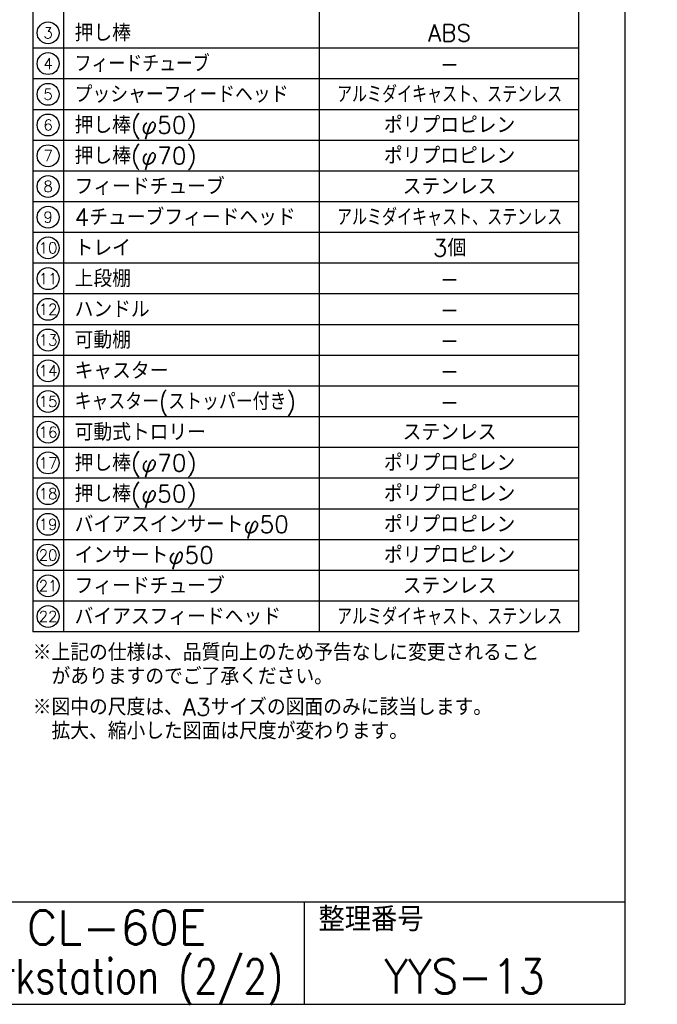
# Model space of a CAD drawing. Extents: x 460 to 8195, y 0 to 5507.
# Tile 27 of 30: x 6326 to 8195, y 0 to 2885. Entities that reach past the tile are written whole.
import ezdxf
from ezdxf.enums import TextEntityAlignment as Align

# ---------------------------------------------------------------- set-up
doc = ezdxf.new("R2010")
doc.units = 0
doc.header["$LTSCALE"] = 2
doc.layers.add('SIYOU', color=7, linetype='CONTINUOUS')
doc.layers.add('WAKU', color=7, linetype='CONTINUOUS')
doc.styles.get("Standard").update_dxf_attribs({"font": 'romans.shx', "bigfont": 'extfont.shx'})

msp = doc.modelspace()

# ---------------------------------------------------------------- linework, layer by layer
at = {"layer": 'SIYOU', "color": 7}
for p, q in [((6454.1, 3161.2), (6454.1, 1091.2)), ((7204.1, 3161.2), (7204.1, 1091.2)), ((7964.1, 2801.2), (6364.1, 2801.2)), ((7964.1, 2711.2), (6364.1, 2711.2)), ((7964.1, 2621.2), (6364.1, 2621.2)), ((7964.1, 2531.2), (6364.1, 2531.2)), ((7964.1, 2441.2), (6364.1, 2441.2)), ((7964.1, 2351.2), (6364.1, 2351.2)), ((7964.1, 2261.2), (6364.1, 2261.2)), ((7964.1, 2171.2), (6364.1, 2171.2)), ((7964.1, 2081.2), (6364.1, 2081.2)), ((7964.1, 1991.2), (6364.1, 1991.2)), ((7964.1, 1901.2), (6364.1, 1901.2)), ((7964.1, 1811.2), (6364.1, 1811.2)), ((7964.1, 1721.2), (6364.1, 1721.2)), ((7964.1, 1631.2), (6364.1, 1631.2)), ((7964.1, 1541.2), (6364.1, 1541.2)), ((7964.1, 1451.2), (6364.1, 1451.2)), ((7964.1, 1361.2), (6364.1, 1361.2)), ((7964.1, 1271.2), (6364.1, 1271.2)), ((7964.1, 1181.2), (6364.1, 1181.2))]:
    msp.add_line(p, q, dxfattribs=at)
at = {"layer": 'SIYOU'}
for centre in [(6409.1, 2846.2), (6409.1, 2756.2), (6409.1, 2666.2), (6409.1, 2576.2), (6409.1, 2486.2), (6409.1, 2396.2), (6409.1, 2306.2), (6409.1, 2216.2), (6409.1, 2126.2), (6409.1, 2036.2), (6409.1, 1946.2), (6409.1, 1856.2), (6409.1, 1766.2), (6409.1, 1676.2), (6409.1, 1586.2), (6409.1, 1496.2), (6409.1, 1406.2), (6409.1, 1316.2), (6409.1, 1226.2), (6409.1, 1136.2)]:
    msp.add_circle(centre, 32.1, dxfattribs=at)
at = {"layer": 'WAKU', "color": 6}
for p, q in [((8100, 5507), (8100, 0)), ((6364.1, 3161.2), (6364.1, 1091.2)), ((7964.1, 3161.2), (7964.1, 1091.2)), ((7964.1, 1091.2), (6364.1, 1091.2)), ((460, 300), (8100, 300)), ((460, 0), (8100, 0))]:
    msp.add_line(p, q, dxfattribs=at)
at = {"layer": 'WAKU', "color": 7}
msp.add_line((7160, 300), (7160, 0), dxfattribs=at)

# ---------------------------------------------------------------- texts
at = {"layer": 'SIYOU'}
for s, height, p in [('3', 32.1, (6409.1, 2846.2)), ('4', 32.1, (6409.1, 2756.2)), ('5', 32.1, (6409.1, 2666.2)), ('6', 32.1, (6409.1, 2576.2)), ('7', 32.1, (6409.1, 2486.2)), ('8', 32.1, (6409.1, 2396.2)), ('9', 32.1, (6409.1, 2306.2)), ('10', 32.14, (6409.1, 2216.2)), ('11', 32.14, (6409.1, 2126.2)), ('12', 32.14, (6409.1, 2036.2)), ('13', 32.14, (6409.1, 1946.2)), ('14', 32.14, (6409.1, 1856.2)), ('15', 32.14, (6409.1, 1766.2)), ('16', 32.14, (6409.1, 1676.2)), ('17', 32.14, (6409.1, 1586.2)), ('18', 32.14, (6409.1, 1496.2)), ('19', 32.14, (6409.1, 1406.2)), ('20', 32.14, (6409.1, 1316.2)), ('21', 32.14, (6409.1, 1226.2)), ('22', 32.14, (6409.1, 1136.2))]:
    msp.add_text(s, height=height, dxfattribs=at).set_placement(p, align=Align.MIDDLE)
at = {"layer": 'SIYOU', "color": 1}
for s, p in [('押し棒', (6486.9, 2846.2)), ('押し棒(φ50)', (6486.9, 2576.2)), ('押し棒(φ70)', (6486.9, 2486.2)), ('フィードチューブ', (6486.9, 2396.2)), ('4チューブフィードヘッド', (6486.9, 2306.2)), ('トレイ', (6486.9, 2216.2)), ('上段棚', (6486.9, 2126.2)), ('ハンドル', (6486.9, 2036.2)), ('可動棚', (6486.9, 1946.2)), ('キャスター', (6486.9, 1856.2)), ('可動式トロリー', (6486.9, 1676.2)), ('押し棒(φ70)', (6486.9, 1586.2)), ('押し棒(φ50)', (6486.9, 1496.2)), ('バイアスインサートφ50', (6486.9, 1406.2)), ('インサートφ50', (6486.9, 1316.2)), ('フィードチューブ', (6486.9, 1226.2)), ('バイアスフィードヘッド', (6486.9, 1136.2))]:
    msp.add_text(s, height=50, dxfattribs=at).set_placement(p, align=Align.MIDDLE_LEFT)
for s, p in [('ABS', (7586, 2846.2)), ('-', (7586, 2756.2)), ('ポリプロピレン', (7586, 2576.2)), ('ポリプロピレン', (7586, 2486.2)), ('ステンレス', (7586, 2396.2)), ('3個', (7586, 2216.2)), ('-', (7586, 2126.2)), ('-', (7586, 2036.2)), ('-', (7586, 1946.2)), ('-', (7586, 1856.2)), ('-', (7586, 1766.2)), ('ステンレス', (7586, 1676.2)), ('ポリプロピレン', (7586, 1586.2)), ('ポリプロピレン', (7586, 1496.2)), ('ポリプロピレン', (7586, 1406.2)), ('ポリプロピレン', (7586, 1316.2)), ('ステンレス', (7586, 1226.2))]:
    msp.add_text(s, height=50, dxfattribs=at).set_placement(p, align=Align.MIDDLE_CENTER)
for s, width, p in [('フィードチューブ', 0.9, (6486.9, 2756.2)), ('プッシャーフィードヘッド', 0.95, (6486.9, 2666.2)), ('キャスター(ストッパー付き)', 0.9, (6486.9, 1766.2))]:
    msp.add_text(s, height=50, dxfattribs=dict(at, width=width)).set_placement(p, align=Align.MIDDLE_LEFT)
at = {"layer": 'SIYOU', "color": 1, "width": 0.8}
for p in [(7586, 2666.2), (7586, 2306.2), (7586, 1136.2)]:
    msp.add_text('アルミダイキャスト、ステンレス', height=50, dxfattribs=at).set_placement(p, align=Align.MIDDLE_CENTER)
at = {"layer": 'SIYOU', "color": 1}
for s, p in [('※上記の仕様は、品質向上のため予告なしに変更されること', (6364.1, 1006.1)), ('\u3000がありますのでご了承ください。', (6364.1, 936.1)), ('※図中の尺度は、A3サイズの図面のみに該当します。', (6364.1, 846.1)), ('\u3000拡大、縮小した図面は尺度が変わります。', (6364.1, 776.1))]:
    msp.add_text(s, height=50, dxfattribs=at).set_placement(p)
at = {"layer": 'WAKU', "color": 1}
msp.add_text('CL-60E', height=100, dxfattribs=at).set_placement((6610, 225), align=Align.MIDDLE)
at = {"layer": 'WAKU'}
msp.add_text('整理番号', height=70, dxfattribs=at).set_placement((7201.7, 214.2))
at = {"layer": 'WAKU', "color": 1, "width": 0.8}
msp.add_text('Workstation (2/2)', height=100, dxfattribs=at).set_placement((6610, 75), align=Align.MIDDLE)
at = {"layer": 'WAKU', "color": 1, "width": 0.9}
msp.add_text('YYS-13', height=100, dxfattribs=at).set_placement((7630, 32.1), align=Align.CENTER)

doc.saveas('drawing.dxf')
